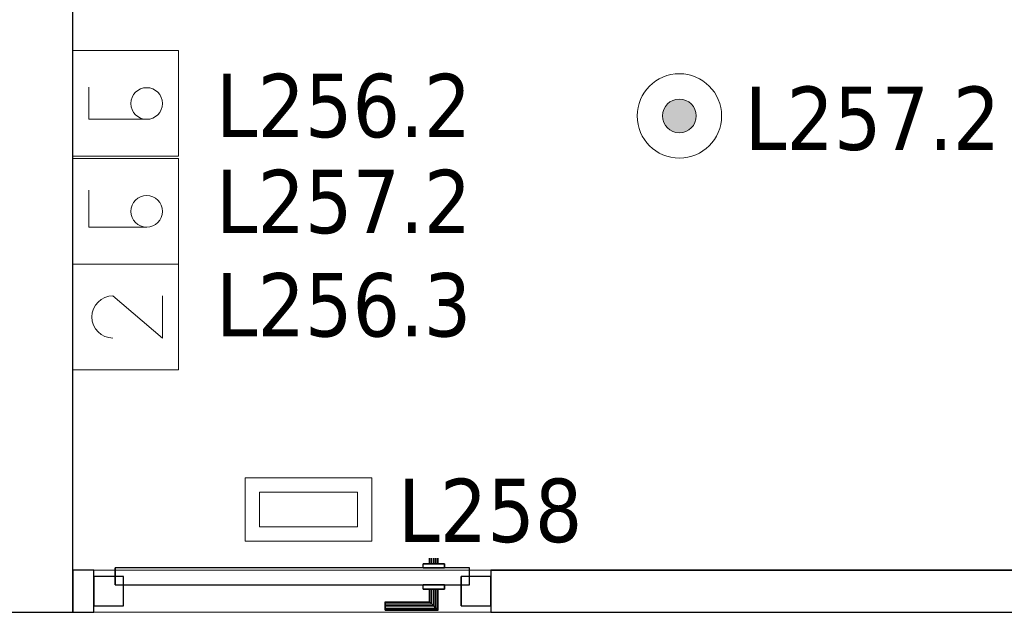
# Model space of a CAD drawing. Header units: metres. Extents: x 397.7 to 427.5, y 12.7 to 28.4.
# Tile 140 of 145: x 421.4 to 423.7, y 24.2 to 25.6. Entities that reach past the tile are written whole.
import ezdxf

# ---------------------------------------------------------------- set-up
doc = ezdxf.new("R2010")
doc.units = ezdxf.units.M
doc.layers.add('01_CARPINTERIA', color=5, linetype='Continuous', lineweight=25, true_color=0x0000ff)
for name, color, linetype, lineweight in [('A-DETL-GENF-OTLN', 7, 'Continuous', 18), ('A-GENM-____-OTLN', 7, 'Continuous', 18), ('A-WALL-____-MCUT', 7, 'Continuous', 25), ('A-WALL-____-OTLN', 7, 'Continuous', 25), ('E-ELEC-FIXT-IDEN', 7, 'Continuous', 30), ('E-LITE-____-IDEN', 7, 'Continuous', 30), ('E-LITE-EQPM-IDEN', 7, 'Continuous', 30)]:
    doc.layers.add(name, color=color, linetype=linetype, lineweight=lineweight)
doc.styles.add('Tahoma_4', font='tahoma.ttf', dxfattribs={"height": 0.15})

# ---------------------------------------------------------------- blocks, each defined once
blk = doc.blocks.new('Family - Mampara P2-152826-05_ENLLUMENAT_P2')
at = {"layer": 'A-WALL-____-MCUT', "color": 253, "true_color": 0xaaaaaa}
for p, q in [((3.5363, 0.1), (0.0207, 0.1)), ((3.5363, 0), (3.5363, 0.1)), ((4.4763, 0.1), (4.4763, 0)), ((4.5263, 0.1), (4.4763, 0.1)), ((4.5263, 0), (4.5263, 0.1)), ((0, 0), (3.5363, 0)), ((4.4763, 0), (4.5263, 0))]:
    blk.add_line(p, q, dxfattribs=at)
at = {"layer": 'A-WALL-____-OTLN', "color": 253, "true_color": 0xaaaaaa}
for p, q in [((3.5363, 0.1), (0.0207, 0.1)), ((3.5363, 0), (3.5363, 0.1)), ((4.5263, 0.1), (4.4763, 0.1)), ((4.4763, 0.1), (4.4763, 0)), ((4.5263, 0), (4.5263, 0.1)), ((3.5363, 0), (0, 0)), ((4.4763, 0), (4.5263, 0))]:
    blk.add_line(p, q, dxfattribs=at)
at = {"layer": 'A-WALL-____-OTLN', "color": 253, "lineweight": 18, "true_color": 0xaaaaaa}
blk.add_line((0, 0), (4.5263, 0), dxfattribs=at)
blk = doc.blocks.new('Family - Vano puerta-152828-05_ENLLUMENAT_P2')
at = {"layer": 'A-GENM-____-OTLN', "color": 253, "true_color": 0xaaaaaa}
for p, q in [((422.497, 24.3048), (421.557, 24.3048)), ((421.557, 24.3048), (421.557, 24.2048)), ((421.557, 24.3048), (422.497, 24.3048)), ((421.557, 24.2048), (421.557, 24.3048)), ((422.497, 24.2048), (422.497, 24.3048)), ((422.497, 24.2048), (422.497, 24.3048)), ((421.557, 24.2048), (422.497, 24.2048)), ((422.497, 24.2048), (421.557, 24.2048))]:
    blk.add_line(p, q, dxfattribs=at)
blk = doc.blocks.new('Family - Evans P2-153044-05_ENLLUMENAT_P2')
at = {"layer": 'A-WALL-____-MCUT', "color": 253, "true_color": 0xaaaaaa}
for p, q in [((3.8635, 0.17), (0, 0.17)), ((0, 0.17), (0, 0)), ((3.8635, 0), (3.8635, 0.17)), ((0, 0), (3.8635, 0))]:
    blk.add_line(p, q, dxfattribs=at)
at = {"layer": 'A-WALL-____-OTLN', "color": 253, "true_color": 0xaaaaaa}
for p, q in [((3.8635, 0.17), (0, 0.17)), ((0, 0.17), (0, 0)), ((3.8635, 0), (3.8635, 0.17)), ((0, 0), (3.8635, 0))]:
    blk.add_line(p, q, dxfattribs=at)
at = {"layer": 'A-WALL-____-OTLN', "color": 253, "lineweight": 18, "true_color": 0xaaaaaa}
blk.add_line((0, 0), (3.8635, 0), dxfattribs=at)
blk = doc.blocks.new('Family - LONDR55-XX_ZZ-ARQ-CAA-M3D-Londres55-153065-05_ENLLUMENAT_P2')
at = {"layer": '01_CARPINTERIA', "color": 161, "true_color": 0xaaaaff}
for p, q in [((0.69, 0.1487), (0.69, 0.15)), ((0.69, 0.15), (0.69, 0.1487)), ((0.815, 0.15), (0.69, 0.15)), ((0.69, 0.145), (0.69, 0.1487)), ((0.69, 0.1487), (0.69, 0.145)), ((0.8137, 0.1487), (0.69, 0.1487)), ((0.8137, 0.1487), (0.69, 0.1487)), ((0.69, 0.14), (0.69, 0.145)), ((0.69, 0.145), (0.69, 0.14)), ((0.81, 0.145), (0.69, 0.145)), ((0.81, 0.145), (0.69, 0.145)), ((0.69, 0.135), (0.69, 0.14)), ((0.69, 0.14), (0.69, 0.135)), ((0.69, 0.14), (0.805, 0.14)), ((0.805, 0.14), (0.69, 0.14)), ((0.8, 0.135), (0.805, 0.14)), ((0.805, 0.14), (0.8, 0.135)), ((0.81, 0.145), (0.805, 0.14)), ((0.805, 0.14), (0.81, 0.145)), ((0.805, 0.14), (0.805, 0.1)), ((0.805, 0.1), (0.805, 0.14)), ((0.8137, 0.1487), (0.81, 0.145)), ((0.81, 0.145), (0.8137, 0.1487)), ((0.81, 0.1), (0.81, 0.145)), ((0.81, 0.1), (0.81, 0.145)), ((0.815, 0.15), (0.8137, 0.1487)), ((0.8137, 0.1487), (0.815, 0.15)), ((0.8137, 0.1), (0.8137, 0.1487)), ((0.8137, 0.1), (0.8137, 0.1487)), ((0.815, 0.1), (0.815, 0.15)), ((0.69, 0.135), (0.69, 0.1313)), ((0.69, 0.1313), (0.69, 0.135)), ((0.8, 0.135), (0.69, 0.135)), ((0.8, 0.135), (0.69, 0.135)), ((0.69, 0.1313), (0.69, 0.13)), ((0.69, 0.13), (0.69, 0.1313)), ((0.7963, 0.1313), (0.69, 0.1313)), ((0.7963, 0.1313), (0.69, 0.1313)), ((0.795, 0.13), (0.69, 0.13)), ((0.795, 0.13), (0.7963, 0.1313)), ((0.7963, 0.1313), (0.795, 0.13)), ((0.795, 0.1), (0.795, 0.13)), ((0.7963, 0.1313), (0.8, 0.135)), ((0.8, 0.135), (0.7963, 0.1313)), ((0.7963, 0.1), (0.7963, 0.1313)), ((0.7963, 0.1), (0.7963, 0.1313)), ((0.8, 0.1), (0.8, 0.135)), ((0.8, 0.1), (0.8, 0.135)), ((0.83, 0.1), (0.78, 0.1)), ((0.78, 0.1), (0.83, 0.1)), ((0.78, 0.09), (0.78, 0.1)), ((0.78, 0.09), (0.78, 0.1)), ((0.7963, 0.1), (0.795, 0.1)), ((0.795, 0.1), (0.7963, 0.1)), ((0.8, 0.1), (0.7963, 0.1)), ((0.7963, 0.1), (0.8, 0.1)), ((0.805, 0.1), (0.8, 0.1)), ((0.8, 0.1), (0.805, 0.1)), ((0.81, 0.1), (0.805, 0.1)), ((0.805, 0.1), (0.81, 0.1)), ((0.81, 0.1), (0.8137, 0.1)), ((0.8137, 0.1), (0.81, 0.1)), ((0.8137, 0.1), (0.815, 0.1)), ((0.815, 0.1), (0.8137, 0.1)), ((0.83, 0.09), (0.83, 0.1)), ((0.83, 0.1), (0.83, 0.09)), ((0.07, 0.07), (0, 0.07)), ((0, 0.07), (0, 0)), ((0.07, 0.07), (0, 0.07)), ((0, 0), (0, 0.07)), ((0.89, 0.09), (0.05, 0.09)), ((0.05, 0.09), (0.05, 0.05)), ((0.89, 0.09), (0.05, 0.09)), ((0.05, 0.05), (0.05, 0.09)), ((0.07, 0), (0.07, 0.07)), ((0.07, 0), (0.07, 0.07)), ((0.83, 0.09), (0.78, 0.09)), ((0.78, 0.09), (0.83, 0.09)), ((0.94, 0.07), (0.87, 0.07)), ((0.87, 0.07), (0.87, 0)), ((0.94, 0.07), (0.87, 0.07)), ((0.87, 0), (0.87, 0.07)), ((0.89, 0.05), (0.89, 0.09)), ((0.89, 0.05), (0.89, 0.09)), ((0.94, 0), (0.94, 0.07)), ((0.94, 0), (0.94, 0.07)), ((0.05, 0.05), (0.89, 0.05)), ((0.05, 0.05), (0.89, 0.05)), ((0.78, 0.05), (0.83, 0.05)), ((0.83, 0.05), (0.78, 0.05)), ((0.78, 0.04), (0.78, 0.05)), ((0.78, 0.04), (0.78, 0.05)), ((0.83, 0.04), (0.83, 0.05)), ((0.83, 0.05), (0.83, 0.04)), ((0.78, 0.04), (0.83, 0.04)), ((0.83, 0.04), (0.78, 0.04)), ((0.7963, 0.04), (0.795, 0.04)), ((0.795, 0.04), (0.7963, 0.04)), ((0.795, 0.01), (0.795, 0.04)), ((0.8, 0.04), (0.7963, 0.04)), ((0.7963, 0.04), (0.8, 0.04)), ((0.7963, 0.0087), (0.7963, 0.04)), ((0.7963, 0.0087), (0.7963, 0.04)), ((0.8, 0.04), (0.805, 0.04)), ((0.805, 0.04), (0.8, 0.04)), ((0.8, 0.005), (0.8, 0.04)), ((0.8, 0.005), (0.8, 0.04)), ((0.805, 0.04), (0.81, 0.04)), ((0.81, 0.04), (0.805, 0.04)), ((0.805, 0.04), (0.805, 0)), ((0.805, 0), (0.805, 0.04)), ((0.81, 0.04), (0.8137, 0.04)), ((0.8137, 0.04), (0.81, 0.04)), ((0.81, -0.005), (0.81, 0.04)), ((0.81, -0.005), (0.81, 0.04)), ((0.8137, 0.04), (0.815, 0.04)), ((0.815, 0.04), (0.8137, 0.04)), ((0.8137, -0.0087), (0.8137, 0.04)), ((0.8137, -0.0087), (0.8137, 0.04)), ((0.815, -0.01), (0.815, 0.04)), ((0, 0), (0.07, 0)), ((0, 0), (0.07, 0)), ((0.69, 0.0087), (0.69, 0.01)), ((0.69, 0.01), (0.69, 0.0087)), ((0.69, 0.01), (0.795, 0.01)), ((0.69, 0.005), (0.69, 0.0087)), ((0.69, 0.0087), (0.69, 0.005)), ((0.69, 0.0087), (0.7963, 0.0087)), ((0.69, 0.0087), (0.7963, 0.0087)), ((0.69, 0), (0.69, 0.005)), ((0.69, 0.005), (0.69, 0)), ((0.69, 0.005), (0.8, 0.005)), ((0.69, 0.005), (0.8, 0.005)), ((0.69, -0.005), (0.69, 0)), ((0.69, 0), (0.69, -0.005)), ((0.805, 0), (0.69, 0)), ((0.69, 0), (0.805, 0)), ((0.7963, 0.0087), (0.795, 0.01)), ((0.795, 0.01), (0.7963, 0.0087)), ((0.8, 0.005), (0.7963, 0.0087)), ((0.7963, 0.0087), (0.8, 0.005)), ((0.805, 0), (0.8, 0.005)), ((0.8, 0.005), (0.805, 0)), ((0.805, 0), (0.81, -0.005)), ((0.87, 0), (0.94, 0)), ((0.87, 0), (0.94, 0)), ((0.69, -0.005), (0.69, -0.0087)), ((0.69, -0.0087), (0.69, -0.005)), ((0.69, -0.005), (0.81, -0.005)), ((0.69, -0.005), (0.81, -0.005)), ((0.69, -0.0087), (0.69, -0.01)), ((0.69, -0.01), (0.69, -0.0087)), ((0.69, -0.0087), (0.8137, -0.0087)), ((0.69, -0.0087), (0.8137, -0.0087)), ((0.69, -0.01), (0.815, -0.01)), ((0.81, -0.005), (0.805, 0)), ((0.81, -0.005), (0.8137, -0.0087)), ((0.8137, -0.0087), (0.81, -0.005)), ((0.8137, -0.0087), (0.815, -0.01)), ((0.815, -0.01), (0.8137, -0.0087))]:
    blk.add_line(p, q, dxfattribs=at)
blk = doc.blocks.new('Family - Porta P2-153066-05_ENLLUMENAT_P2')
blk.add_blockref('Family - LONDR55-XX_ZZ-ARQ-CAA-M3D-Londres55-153065-05_ENLLUMENAT_P2', (0, 0))
blk = doc.blocks.new('LONDR55-XX_ZZ-ARQ-CAA-M3D-Londres55_ifc-1-05_ENLLUMENAT_P2')
at = {"layer": '01_CARPINTERIA', "color": 253, "lineweight": 18, "true_color": 0xaaaaaa}
blk.add_blockref('Family - Porta P2-153066-05_ENLLUMENAT_P2', (421.557, 24.2198), dxfattribs=at)
at = {"layer": 'A-GENM-____-OTLN', "color": 253, "lineweight": 18, "true_color": 0xaaaaaa}
blk.add_blockref('Family - Vano puerta-152828-05_ENLLUMENAT_P2', (0, 0), dxfattribs=at)
at = {"layer": 'A-WALL-____-OTLN', "color": 253, "lineweight": 18, "true_color": 0xaaaaaa}
for name, p, rotation in [('Family - Evans P2-153044-05_ENLLUMENAT_P2', (421.507, 24.2048), 90), ('Family - Mampara P2-152826-05_ENLLUMENAT_P2', (426.0333, 24.3048), 180)]:
    blk.add_blockref(name, p, dxfattribs=dict(at, rotation=rotation))
blk = doc.blocks.new('ZYR_06_02_02 Down Superficie - L 03 D-V2-05_ENLLUMENAT_P2')
at = {"layer": 'A-DETL-GENF-OTLN', "true_color": 0x00c400}
blk.add_hatch(color=92, dxfattribs=at).paths.add_polyline_path([(0, -0.04), (0.0104, -0.0386), (0.02, -0.0346), (0.0283, -0.0283), (0.0346, -0.02), (0.0386, -0.0104), (0.04, 0), (0.0386, 0.0104), (0.0346, 0.02), (0.0283, 0.0283), (0.02, 0.0346), (0.0104, 0.0386), (0, 0.04), (-0.0104, 0.0386), (-0.02, 0.0346), (-0.0283, 0.0283), (-0.0346, 0.02), (-0.0386, 0.0104), (-0.04, 0), (-0.0386, -0.0104), (-0.0346, -0.02), (-0.0283, -0.0283), (-0.02, -0.0346), (-0.0104, -0.0386)])
at = {"layer": 'A-DETL-GENF-OTLN', "color": 92, "true_color": 0x00c400}
for radius in [0.1, 0.04]:
    blk.add_circle((0, 0), radius, dxfattribs=at)
for start, end in [(360, 180), (180, 360)]:
    blk.add_arc((0, 0), 0.04, start, end, dxfattribs=at)
blk = doc.blocks.new('ZYR_06_03 Emer Sostre Rect - 01 Emergencia Superficie 01-829055-05_ENLLUMENAT_P2')
at = {"layer": 'A-DETL-GENF-OTLN', "color": 6, "true_color": 0xff00ff}
for p, q in [((-0.15, 0.075), (0.15, 0.075)), ((-0.15, -0.075), (-0.15, 0.075)), ((0.15, 0.075), (0.15, -0.075)), ((-0.1157, 0.0407), (0.1157, 0.0407)), ((-0.1157, -0.0407), (-0.1157, 0.0407)), ((0.1157, 0.0407), (0.1157, -0.0407)), ((0.1157, -0.0407), (-0.1157, -0.0407)), ((0.15, -0.075), (-0.15, -0.075))]:
    blk.add_line(p, q, dxfattribs=at)
blk = doc.blocks.new('ZYR_06_01 Mecanismes Doble - 01 Interruptor Doble-881260-05_ENLLUMENAT_P2')
at = {"layer": 'A-DETL-GENF-OTLN', "color": 92, "true_color": 0x00c400}
for p, q in [((-0.5167, 0), (-0.0167, 0)), ((-0.5167, -0.25), (-0.5167, 0)), ((-0.2667, 0), (-0.2667, -0.25)), ((-0.0167, 0), (-0.0167, -0.25)), ((-0.0917, -0.0375), (-0.1792, -0.0375)), ((-0.1792, -0.0375), (-0.1792, -0.175)), ((-0.3417, -0.095), (-0.4417, -0.2125)), ((-0.4417, -0.2125), (-0.3417, -0.2125)), ((-0.0167, -0.25), (-0.5167, -0.25))]:
    blk.add_line(p, q, dxfattribs=at)
blk.add_circle((-0.1417, -0.175), 0.0375, dxfattribs=at)
blk.add_arc((-0.3917, -0.095), 0.05, 360, 180, dxfattribs=at)
blk = doc.blocks.new('ZYR_06_01 Mecanismes - 01 Interruptor-862464-05_ENLLUMENAT_P2')
at = {"layer": 'A-DETL-GENF-OTLN', "color": 92, "true_color": 0x00c400}
for p, q in [((-0.1025, 0), (0.1475, 0)), ((-0.1025, -0.25), (-0.1025, 0)), ((0.1475, 0), (0.1475, -0.25)), ((-0.0155, -0.038), (0.0605, -0.038)), ((-0.0155, -0.175), (-0.0155, -0.038)), ((0.1475, -0.25), (-0.1025, -0.25))]:
    blk.add_line(p, q, dxfattribs=at)
blk.add_circle((0.022, -0.175), 0.0375, dxfattribs=at)

msp = doc.modelspace()

# ---------------------------------------------------------------- block references
at = {"lineweight": 5}
msp.add_blockref('LONDR55-XX_ZZ-ARQ-CAA-M3D-Londres55_ifc-1-05_ENLLUMENAT_P2', (0, 0), dxfattribs=at)
at = {"layer": 'A-DETL-GENF-OTLN', "color": 92, "true_color": 0x00c400, "rotation": 89.99999999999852}
for name, p in [('ZYR_06_01 Mecanismes - 01 Interruptor-862464-05_ENLLUMENAT_P2', (421.507, 25.3881)), ('ZYR_06_01 Mecanismes Doble - 01 Interruptor Doble-881260-05_ENLLUMENAT_P2', (421.507, 25.2962))]:
    msp.add_blockref(name, p, dxfattribs=at)
at = {"layer": 'A-DETL-GENF-OTLN', "color": 92, "true_color": 0x00c400}
msp.add_blockref('ZYR_06_02_02 Down Superficie - L 03 D-V2-05_ENLLUMENAT_P2', (422.9438, 25.3807), dxfattribs=at)
at = {"layer": 'A-DETL-GENF-OTLN', "color": 6, "true_color": 0xff00ff}
msp.add_blockref('ZYR_06_03 Emer Sostre Rect - 01 Emergencia Superficie 01-829055-05_ENLLUMENAT_P2', (422.0652, 24.4483), dxfattribs=at)

# ---------------------------------------------------------------- texts
at = {"layer": 'E-LITE-EQPM-IDEN', "insert": (423.0988, 25.4503), "char_height": 0.15, "width": 0.721519, "attachment_point": 1, "style": 'Tahoma_4'}
msp.add_mtext('L257.2', dxfattribs=at)

# ---------------------------------------------------------------- next in the draw order: texts
at = {"layer": 'E-ELEC-FIXT-IDEN', "char_height": 0.15, "width": 0.721519, "attachment_point": 1, "style": 'Tahoma_4', "bg_fill": 3, "box_fill_scale": 1.25, "bg_fill_color": 256, "bg_fill_true_color": 13158600, "bg_fill_transparency": 0}
for s, insert in [('L256.2', (421.8457, 25.4804)), ('L257.2', (421.8457, 25.253)), ('L256.3', (421.8457, 25.0083))]:
    msp.add_mtext(s, dxfattribs=dict(at, insert=insert))
at = {"layer": 'E-LITE-____-IDEN', "insert": (422.2776, 24.5213), "char_height": 0.15, "width": 0.517088, "attachment_point": 1, "style": 'Tahoma_4', "bg_fill": 3, "box_fill_scale": 1.25, "bg_fill_color": 256, "bg_fill_true_color": 13158600, "bg_fill_transparency": 0}
msp.add_mtext('L258', dxfattribs=at)

doc.saveas('drawing.dxf')
